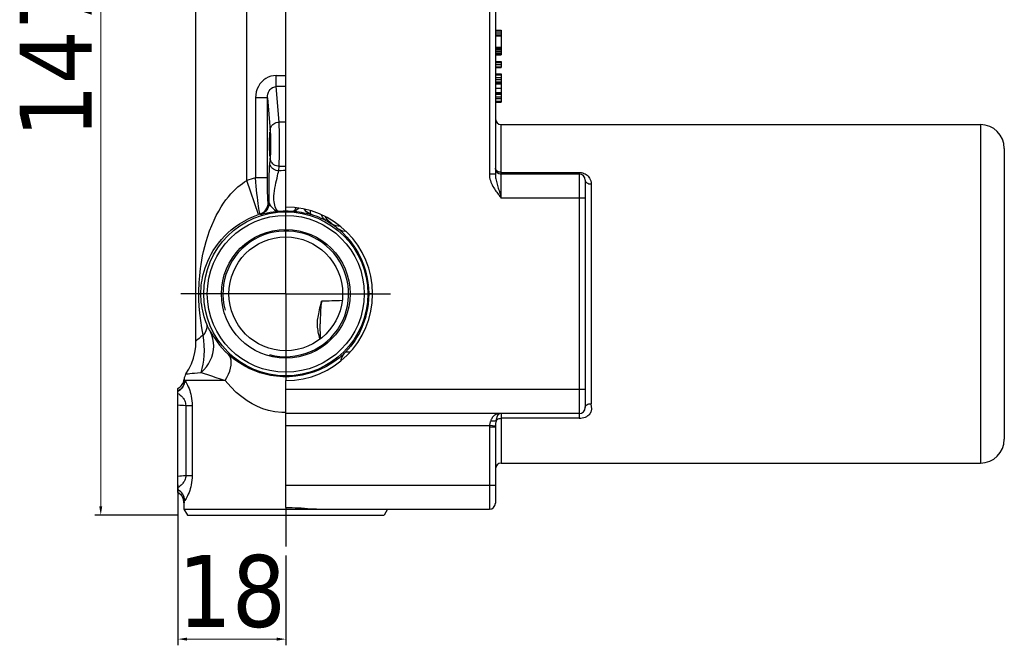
# Model space of a CAD drawing. Header units: millimetres. Extents: x 2514 to 3309, y -1320 to -667.
# Tile 6 of 9: x 2709 to 2873, y -1064 to -958. Entities that reach past the tile are written whole.
import ezdxf

# ---------------------------------------------------------------- set-up
doc = ezdxf.new("R2010")
doc.units = ezdxf.units.MM
doc.layers.add('OGGETTO', color=7, linetype='Continuous', lineweight=25)
doc.styles.add('ISO', font='tahoma.ttf')
doc.dimstyles.new('ISO-25', dxfattribs={"dimtxt": 12, "dimasz": 1.5, "dimexe": 1, "dimexo": 1.5, "dimgap": 1.5, "dimtad": 1, "dimtxsty": 'ISO', "dimcen": 2.5, "dimclrd": 7, "dimclre": 7, "dimclrt": 7, "dimadec": 0, "dimazin": 0, "dimtfac": 1, "dimtmove": 0, "dimatfit": 3, "dimfxl": 1, "dimlwd": 13, "dimarcsym": 0})

# ---------------------------------------------------------------- blocks, each defined once
blk = doc.blocks.new('*D26')
at = {"layer": 'Defpoints', "color": 0, "transparency": 16777216}
for p in [(2739.88, -894.15), (2722.42, -1041.15), (2736.9, -1041.15)]:
    blk.add_point(p, dxfattribs=at)
at = {"layer": 'OGGETTO', "color": 7, "lineweight": -2, "transparency": 16777216}
for p, q in [((2738.38, -894.15), (2721.42, -894.15)), ((2735.4, -1041.15), (2721.42, -1041.15))]:
    blk.add_line(p, q, dxfattribs=at)
at = {"layer": 'OGGETTO', "color": 7, "lineweight": 13, "transparency": 16777216}
blk.add_line((2722.42, -895.65), (2722.42, -1039.65), dxfattribs=at)
at = {"layer": 'OGGETTO', "color": 7, "transparency": 16777216}
for points in [[(2722.17, -895.65), (2722.67, -895.65), (2722.42, -894.15)], [(2722.17, -1039.65), (2722.67, -1039.65), (2722.42, -1041.15)]]:
    blk.add_solid(points, dxfattribs=at)
at = {"layer": 'OGGETTO', "color": 7, "transparency": 16777216, "insert": (2708.88, -964.61), "char_height": 12, "attachment_point": 2, "rotation": 90, "style": 'ISO'}
blk.add_mtext('147', dxfattribs=at)
blk = doc.blocks.new('*D27')
at = {"layer": 'Defpoints', "color": 0, "transparency": 16777216}
for p in [(2735.32, -1034.59), (2753.32, -1046.37), (2753.32, -1061.84)]:
    blk.add_point(p, dxfattribs=at)
at = {"layer": 'OGGETTO', "color": 7, "lineweight": -2, "transparency": 16777216}
for p, q in [((2735.32, -1036.09), (2735.32, -1062.84)), ((2753.32, -1047.87), (2753.32, -1062.84))]:
    blk.add_line(p, q, dxfattribs=at)
at = {"layer": 'OGGETTO', "color": 7, "lineweight": 13, "transparency": 16777216}
blk.add_line((2736.82, -1061.84), (2751.82, -1061.84), dxfattribs=at)
at = {"layer": 'OGGETTO', "color": 7, "transparency": 16777216}
for points in [[(2736.82, -1061.59), (2736.82, -1062.09), (2735.32, -1061.84)], [(2751.82, -1061.59), (2751.82, -1062.09), (2753.32, -1061.84)]]:
    blk.add_solid(points, dxfattribs=at)
at = {"layer": 'OGGETTO', "color": 7, "transparency": 16777216, "insert": (2744.32, -1047.79), "char_height": 12, "attachment_point": 2, "style": 'ISO'}
blk.add_mtext('18', dxfattribs=at)

msp = doc.modelspace()

# ---------------------------------------------------------------- linework, layer by layer
at = {"layer": 'OGGETTO'}
for p, q in [((2753.318, -989.653), (2753.318, -896.153)), ((2746.818, -985.23), (2746.818, -948.577)), ((2738.318, -1012.02), (2738.318, -952.009)), ((2787.318, -956.153), (2787.318, -984.153)), ((2788.318, -956.153), (2788.318, -984.153)), ((2788.318, -960.111), (2789.318, -960.111)), ((2788.318, -960.236), (2789.318, -960.236)), ((2789.318, -960.111), (2789.318, -964.225)), ((2788.318, -960.574), (2789.318, -960.574)), ((2788.318, -960.906), (2789.318, -960.906)), ((2788.318, -961.026), (2789.318, -961.026)), ((2788.318, -962.941), (2789.318, -962.941)), ((2788.318, -963.099), (2789.318, -963.099)), ((2788.318, -963.247), (2789.318, -963.247)), ((2788.318, -963.415), (2789.318, -963.415)), ((2788.318, -963.642), (2789.318, -963.642)), ((2788.318, -963.961), (2789.318, -963.961)), ((2788.318, -964.172), (2789.318, -964.172)), ((2788.318, -964.225), (2789.318, -964.225)), ((2788.318, -965.352), (2789.318, -965.352)), ((2788.318, -965.493), (2789.318, -965.493)), ((2788.318, -965.855), (2789.318, -965.855)), ((2788.318, -966.212), (2789.318, -966.212)), ((2788.318, -966.348), (2789.318, -966.348)), ((2789.318, -965.352), (2789.318, -966.348)), ((2751.714, -969.536), (2751.714, -967.688)), ((2751.714, -967.688), (2753.318, -967.688)), ((2788.318, -967.411), (2789.318, -967.411)), ((2788.318, -967.579), (2789.318, -967.579)), ((2788.318, -968.032), (2789.318, -968.032)), ((2788.318, -968.34), (2789.318, -968.34)), ((2789.318, -967.411), (2789.318, -972.153)), ((2752.213, -975.458), (2751.714, -969.536)), ((2753.318, -969.536), (2751.714, -969.536)), ((2788.318, -968.746), (2789.318, -968.746)), ((2788.318, -968.93), (2789.318, -968.93)), ((2788.318, -969.068), (2789.318, -969.068)), ((2788.318, -969.782), (2789.318, -969.782)), ((2748.259, -971.426), (2748.259, -984.795)), ((2750.257, -971.426), (2748.259, -971.426)), ((2750.257, -971.426), (2750.714, -976.843)), ((2750.257, -984.795), (2750.257, -971.426)), ((2788.318, -970.496), (2789.318, -970.496)), ((2788.318, -970.634), (2789.318, -970.634)), ((2788.318, -970.822), (2789.318, -970.822)), ((2788.318, -971.224), (2789.318, -971.224)), ((2788.318, -971.533), (2789.318, -971.533)), ((2788.318, -971.986), (2789.318, -971.986)), ((2788.318, -972.153), (2789.318, -972.153)), ((2753.318, -975.458), (2752.213, -975.458)), ((2789.318, -988.153), (2789.318, -975.869)), ((2789.318, -975.869), (2869.318, -975.869)), ((2869.318, -975.869), (2869.318, -1032.437)), ((2873.318, -979.869), (2873.318, -1028.437)), ((2750.714, -981.463), (2750.65, -982.222)), ((2752.149, -983.608), (2752.213, -982.849)), ((2752.213, -982.849), (2753.318, -982.849)), ((2750.257, -984.795), (2748.259, -984.795)), ((2788.318, -984.153), (2787.318, -984.153)), ((2789.318, -983.87), (2802.318, -983.87)), ((2802.318, -984.153), (2789.318, -984.153)), ((2802.318, -983.87), (2802.318, -1024.947)), ((2748.767, -990.903), (2746.818, -985.23)), ((2803.318, -985.153), (2803.318, -1023.153)), ((2804.318, -985.802), (2804.318, -1022.504)), ((2803.318, -988.153), (2789.318, -988.153)), ((2750.395, -988.919), (2750.548, -988.951)), ((2753.318, -1004.153), (2753.318, -989.653)), ((2749.011, -990.822), (2749.148, -990.859)), ((2757.489, -990.859), (2757.515, -990.852)), ((2753.318, -1004.153), (2735.818, -1004.153)), ((2738.8, -1004.153), (2739.14, -1004.153)), ((2753.318, -1004.153), (2753.318, -1018.653)), ((2753.318, -1004.153), (2770.818, -1004.153)), ((2767.818, -1004.15), (2767.315, -1004.151)), ((2759.149, -1011.646), (2759.144, -1011.584)), ((2736.305, -1018.599), (2736.271, -1018.743)), ((2736.331, -1018.433), (2736.305, -1018.599)), ((2736.334, -1018.466), (2736.332, -1018.428)), ((2736.45, -1018.651), (2736.453, -1018.653)), ((2743.202, -1018.653), (2736.453, -1018.653)), ((2753.318, -1039.861), (2753.318, -1018.653)), ((2735.318, -1037.355), (2735.318, -1019.958)), ((2803.318, -1020.153), (2753.318, -1020.153)), ((2736.612, -1022.794), (2736.612, -1034.512)), ((2736.612, -1022.794), (2737.687, -1022.794)), ((2737.687, -1022.794), (2737.687, -1034.512)), ((2802.318, -1024.153), (2753.318, -1024.153)), ((2789.318, -1024.153), (2789.318, -1032.437)), ((2788.43, -1025.345), (2788.385, -1025.665)), ((2802.318, -1024.947), (2789.318, -1024.947)), ((2753.318, -1026.153), (2787.33, -1026.153)), ((2788.318, -1026.437), (2787.318, -1026.437)), ((2787.318, -1026.437), (2787.318, -1040.153)), ((2788.324, -1026.235), (2787.33, -1026.153)), ((2788.318, -1026.437), (2788.318, -1039.153)), ((2789.318, -1032.437), (2869.318, -1032.437)), ((2736.612, -1034.512), (2737.687, -1034.512)), ((2735.319, -1037.351), (2735.525, -1037.486)), ((2788.318, -1036.153), (2753.318, -1036.153)), ((2736.317, -1039.001), (2736.303, -1038.838)), ((2736.305, -1038.79), (2736.323, -1039.044)), ((2736.318, -1039.087), (2736.317, -1039.001)), ((2736.318, -1039.087), (2736.318, -1040.153)), ((2736.319, -1039.087), (2736.318, -1039.087)), ((2736.318, -1040.153), (2736.896, -1041.153)), ((2736.318, -1040.153), (2787.318, -1040.153)), ((2753.318, -1039.861), (2753.318, -1046.366)), ((2770.318, -1040.153), (2769.741, -1041.153)), ((2736.896, -1041.153), (2769.741, -1041.153))]:
    msp.add_line(p, q, dxfattribs=at)
for points in [[(2751.714, -967.688), (2751.266, -967.72), (2750.831, -967.811), (2750.406, -967.965), (2750.004, -968.174), (2749.642, -968.428), (2749.313, -968.732), (2749.01, -969.096), (2748.748, -969.501), (2748.543, -969.931), (2748.392, -970.393), (2748.297, -970.892), (2748.259, -971.426)], [(2750.257, -971.426), (2750.276, -971.086), (2750.337, -970.771), (2750.435, -970.486), (2750.564, -970.235), (2750.719, -970.019), (2750.897, -969.84), (2751.095, -969.701), (2751.303, -969.604), (2751.511, -969.55), (2751.714, -969.536)], [(2750.714, -976.843), (2750.735, -976.627), (2750.792, -976.42), (2750.879, -976.227), (2750.997, -976.048), (2751.145, -975.884), (2751.32, -975.742), (2751.519, -975.624), (2751.738, -975.535), (2751.971, -975.479), (2752.213, -975.458)], [(2752.213, -982.849), (2752.223, -982.617), (2752.233, -982.326), (2752.241, -981.981), (2752.249, -981.588), (2752.255, -981.153), (2752.26, -980.684), (2752.264, -980.188), (2752.266, -979.675), (2752.267, -979.153), (2752.266, -978.631), (2752.264, -978.118), (2752.26, -977.622), (2752.255, -977.153), (2752.249, -976.718), (2752.241, -976.325), (2752.233, -975.98), (2752.223, -975.689), (2752.213, -975.458)], [(2750.714, -976.843), (2750.726, -977.012), (2750.736, -977.222), (2750.745, -977.477), (2750.753, -977.767), (2750.76, -978.087), (2750.764, -978.429), (2750.767, -978.787)], [(2750.767, -979.519), (2750.764, -979.877), (2750.76, -980.219), (2750.753, -980.539), (2750.745, -980.829), (2750.736, -981.084), (2750.726, -981.294), (2750.714, -981.463)], [(2750.767, -978.787), (2750.768, -979.153), (2750.767, -979.519)], [(2752.213, -982.849), (2751.979, -982.829), (2751.755, -982.777), (2751.546, -982.696), (2751.353, -982.587), (2751.176, -982.45), (2751.021, -982.289), (2750.894, -982.104), (2750.798, -981.902), (2750.737, -981.686), (2750.714, -981.463)], [(2750.548, -988.951), (2750.542, -988.477), (2750.537, -987.966), (2750.535, -987.407), (2750.535, -986.834), (2750.537, -986.281), (2750.541, -985.735), (2750.548, -985.193), (2750.557, -984.665), (2750.567, -984.157), (2750.58, -983.679), (2750.595, -983.239), (2750.612, -982.844), (2750.63, -982.507), (2750.65, -982.222)], [(2752.149, -983.608), (2751.917, -983.589), (2751.69, -983.536), (2751.474, -983.451), (2751.274, -983.337), (2751.096, -983.196), (2750.943, -983.031), (2750.82, -982.847), (2750.728, -982.647), (2750.671, -982.437), (2750.65, -982.222)], [(2789.318, -983.87), (2789.124, -983.856), (2788.937, -983.816), (2788.764, -983.75), (2788.612, -983.66), (2788.487, -983.552), (2788.395, -983.428), (2788.338, -983.293), (2788.318, -983.153)], [(2749.011, -990.822), (2748.991, -990.778), (2748.962, -990.66), (2748.925, -990.47), (2748.88, -990.21), (2748.828, -989.884), (2748.771, -989.496), (2748.709, -989.049), (2748.644, -988.548), (2748.578, -987.999), (2748.51, -987.41), (2748.444, -986.789), (2748.38, -986.142), (2748.317, -985.475), (2748.259, -984.795)], [(2750.395, -988.919), (2750.377, -988.881), (2750.359, -988.776), (2750.342, -988.602), (2750.326, -988.367), (2750.312, -988.076), (2750.299, -987.731), (2750.287, -987.331), (2750.276, -986.886), (2750.268, -986.405), (2750.262, -985.893), (2750.259, -985.357), (2750.257, -984.795)], [(2752.076, -990.357), (2751.979, -990.325), (2751.882, -990.23), (2751.772, -990.08), (2751.665, -989.882), (2751.564, -989.641), (2751.476, -989.369), (2751.411, -989.078), (2751.365, -988.772), (2751.34, -988.454), (2751.335, -988.122), (2751.347, -987.771), (2751.378, -987.39), (2751.435, -986.957), (2751.506, -986.506), (2751.589, -986.066), (2751.679, -985.636), (2751.768, -985.222), (2751.857, -984.828), (2751.939, -984.461), (2752.016, -984.128), (2752.085, -983.837), (2752.149, -983.608)], [(2753.318, -983.57), (2752.927, -983.575), (2752.537, -983.587), (2752.149, -983.608)], [(2787.318, -984.153), (2787.334, -984.443), (2787.367, -984.718), (2787.42, -984.978), (2787.49, -985.228), (2787.575, -985.477), (2787.674, -985.722), (2787.787, -985.964), (2787.91, -986.199), (2788.039, -986.423), (2788.17, -986.634), (2788.3, -986.83), (2788.427, -987.012), (2788.548, -987.179), (2788.665, -987.334), (2788.774, -987.476), (2788.88, -987.611), (2788.984, -987.741), (2789.09, -987.873), (2789.202, -988.011), (2789.318, -988.153)], [(2788.318, -984.153), (2788.325, -984.354), (2788.343, -984.553), (2788.37, -984.748), (2788.404, -984.945), (2788.447, -985.151), (2788.496, -985.363), (2788.553, -985.585), (2788.614, -985.812), (2788.679, -986.039), (2788.744, -986.264), (2788.809, -986.483), (2788.873, -986.693), (2788.933, -986.894), (2789.318, -988.153)], [(2802.318, -983.87), (2802.513, -983.879), (2802.708, -983.907)], [(2802.708, -983.907), (2802.906, -983.956), (2803.102, -984.025), (2803.292, -984.115), (2803.474, -984.225), (2803.643, -984.354), (2803.799, -984.503), (2803.94, -984.671), (2804.063, -984.857), (2804.167, -985.063), (2804.247, -985.289), (2804.297, -985.535), (2804.318, -985.802)], [(2738.8, -1004.153), (2738.803, -1003.72), (2738.812, -1003.258), (2738.83, -1002.769), (2738.856, -1002.251), (2738.892, -1001.706), (2738.941, -1001.132), (2739.002, -1000.531), (2739.079, -999.902), (2739.172, -999.244), (2739.285, -998.553), (2739.422, -997.825), (2739.587, -997.057), (2739.785, -996.239), (2740.019, -995.386), (2740.294, -994.5), (2740.607, -993.603), (2740.956, -992.713), (2741.333, -991.855), (2741.721, -991.06), (2742.119, -990.321), (2742.522, -989.645), (2742.927, -989.025), (2743.334, -988.457), (2743.739, -987.939), (2744.142, -987.467), (2744.54, -987.04), (2744.933, -986.654), (2745.32, -986.306), (2745.702, -985.993), (2746.079, -985.711), (2746.451, -985.456), (2746.818, -985.23)], [(2803.318, -985.153), (2803.338, -985.28), (2803.395, -985.401), (2803.487, -985.514), (2803.611, -985.612), (2803.763, -985.693), (2803.936, -985.752), (2804.123, -985.789), (2804.318, -985.802)], [(2749.011, -990.822), (2749.299, -990.703), (2749.565, -990.541), (2749.8, -990.342), (2750.003, -990.108), (2750.169, -989.842), (2750.293, -989.549), (2750.369, -989.239), (2750.395, -988.919)], [(2750.548, -988.951), (2750.523, -989.265), (2750.45, -989.569), (2750.332, -989.856), (2750.17, -990.122), (2749.965, -990.363), (2749.722, -990.57), (2749.447, -990.737), (2749.148, -990.859)], [(2750.548, -988.951), (2750.587, -989.108), (2750.669, -989.278), (2750.786, -989.456), (2750.929, -989.636), (2751.085, -989.807), (2751.256, -989.976), (2751.461, -990.14), (2751.678, -990.266), (2751.882, -990.338), (2752.076, -990.357)], [(2755.022, -989.765), (2754.964, -989.899), (2754.861, -990.084), (2754.755, -990.229), (2754.66, -990.324), (2754.561, -990.357)], [(2755.521, -989.839), (2755.38, -989.977), (2755.174, -990.141), (2754.958, -990.266), (2754.753, -990.337), (2754.561, -990.357)], [(2739.14, -1004.153), (2739.147, -1003.713), (2739.17, -1003.258), (2739.211, -1002.781), (2739.269, -1002.304), (2739.339, -1001.862), (2739.426, -1001.409), (2739.54, -1000.909), (2739.683, -1000.38), (2739.858, -999.823), (2740.065, -999.25), (2740.303, -998.673), (2740.574, -998.092), (2740.875, -997.517), (2741.218, -996.929), (2741.622, -996.31), (2742.079, -995.686), (2742.593, -995.06), (2743.135, -994.47), (2743.648, -993.969), (2744.195, -993.486), (2744.849, -992.969), (2745.571, -992.465), (2746.344, -991.995), (2747.149, -991.572), (2747.955, -991.21), (2748.767, -990.903)], [(2749.148, -990.859), (2749.201, -990.852), (2749.304, -990.831), (2749.454, -990.795), (2749.658, -990.746), (2749.91, -990.688), (2750.238, -990.618), (2750.706, -990.529), (2751.21, -990.45), (2751.657, -990.396), (2752.076, -990.357)], [(2752.076, -990.357), (2752.484, -990.327), (2752.893, -990.31), (2753.301, -990.304), (2753.713, -990.309), (2754.134, -990.326), (2754.561, -990.357)], [(2754.561, -990.357), (2754.858, -990.383), (2755.18, -990.418), (2755.532, -990.465), (2755.9, -990.524), (2756.298, -990.597), (2756.652, -990.672), (2756.87, -990.721), (2757.033, -990.759), (2757.201, -990.799), (2757.34, -990.832), (2757.434, -990.852), (2757.489, -990.859)], [(2756.388, -989.992), (2756.467, -990.122), (2756.672, -990.363), (2756.915, -990.57), (2757.192, -990.738), (2757.489, -990.859)], [(2757.515, -990.852), (2757.227, -990.735), (2756.957, -990.573), (2756.719, -990.374), (2756.515, -990.14), (2756.428, -990.002)], [(2757.515, -990.852), (2757.494, -990.782), (2757.47, -990.619), (2757.454, -990.37), (2757.451, -990.259)], [(2757.515, -990.852), (2757.927, -990.986), (2758.344, -991.136), (2758.767, -991.303), (2759.19, -991.486), (2759.606, -991.681), (2760.016, -991.89)], [(2760.016, -991.89), (2759.718, -991.657), (2759.468, -991.347), (2759.269, -990.968), (2759.261, -990.943)], [(2761.032, -992.482), (2760.6, -992.138), (2760.235, -991.746), (2759.946, -991.312), (2759.921, -991.255)], [(2760.016, -991.89), (2760.187, -991.982), (2760.358, -992.077), (2760.527, -992.174), (2760.696, -992.274), (2760.864, -992.377), (2761.032, -992.482)], [(2761.032, -992.482), (2761.332, -992.629), (2761.68, -992.725), (2762.064, -992.77), (2762.277, -992.767)], [(2761.032, -992.482), (2761.215, -992.61), (2761.407, -992.749), (2761.611, -992.901), (2761.817, -993.062), (2762.018, -993.224), (2762.216, -993.39)], [(2762.216, -993.39), (2762.879, -993.995), (2763.543, -994.684), (2764.198, -995.469), (2764.821, -996.338), (2765.397, -997.289), (2765.899, -998.289), (2766.312, -999.3), (2766.637, -1000.31), (2766.876, -1001.292), (2767.04, -1002.257), (2767.137, -1003.213), (2767.168, -1004.153)], [(2763.418, -993.761), (2763.269, -993.76), (2762.869, -993.697), (2762.514, -993.572), (2762.216, -993.39)], [(2739.545, -1011.065), (2739.296, -1009.831), (2739.107, -1008.616), (2738.964, -1007.406), (2738.867, -1006.241), (2738.815, -1005.161), (2738.8, -1004.153)], [(2740.046, -1009.005), (2739.866, -1008.505), (2739.707, -1008.007), (2739.569, -1007.51), (2739.451, -1007.017), (2739.355, -1006.532), (2739.276, -1006.047), (2739.213, -1005.547), (2739.171, -1005.054), (2739.147, -1004.592), (2739.14, -1004.153)], [(2767.168, -1004.153), (2767.141, -1005.032), (2767.066, -1005.857), (2766.955, -1006.605), (2766.808, -1007.337), (2766.609, -1008.108), (2766.352, -1008.912), (2766.007, -1009.797), (2765.608, -1010.648), (2765.213, -1011.373), (2764.828, -1011.996), (2764.494, -1012.479), (2764.159, -1012.92), (2763.758, -1013.399), (2763.311, -1013.885)], [(2767.315, -1004.151), (2767.208, -1004.152), (2767.168, -1004.153)], [(2759.019, -1011.753), (2758.942, -1011.419), (2758.872, -1011.102), (2758.809, -1010.801), (2758.754, -1010.517), (2758.707, -1010.249), (2758.669, -1009.994), (2758.64, -1009.749), (2758.62, -1009.508), (2758.61, -1009.267), (2758.61, -1009.026), (2758.621, -1008.786), (2758.642, -1008.543), (2758.671, -1008.296), (2758.71, -1008.038), (2758.758, -1007.764), (2758.815, -1007.475), (2758.879, -1007.169), (2758.951, -1006.846), (2759.03, -1006.507), (2759.115, -1006.152), (2759.206, -1005.78), (2759.303, -1005.391)], [(2759.303, -1005.391), (2759.264, -1005.585), (2759.227, -1005.832), (2759.193, -1006.129), (2759.163, -1006.472), (2759.136, -1006.855), (2759.114, -1007.272), (2759.096, -1007.717), (2759.083, -1008.183), (2759.075, -1008.665), (2759.073, -1009.153)], [(2740.046, -1009.005), (2740.114, -1009.312), (2740.121, -1009.64), (2740.067, -1009.983), (2739.952, -1010.337), (2739.777, -1010.7), (2739.545, -1011.065)], [(2740.753, -1010.498), (2740.667, -1010.346), (2740.582, -1010.189), (2740.502, -1010.035), (2740.418, -1009.865), (2740.319, -1009.656), (2740.22, -1009.434), (2740.13, -1009.219), (2740.046, -1009.005)], [(2759.144, -1011.584), (2759.119, -1011.15), (2759.099, -1010.681), (2759.084, -1010.186), (2759.076, -1009.674), (2759.073, -1009.153)], [(2739.545, -1011.065), (2739.155, -1011.352), (2738.844, -1011.589), (2738.611, -1011.776), (2738.448, -1011.911), (2738.35, -1011.992), (2738.318, -1012.02)], [(2739.172, -1017.29), (2739.642, -1016.841), (2740.06, -1016.351), (2740.417, -1015.835), (2740.715, -1015.291), (2740.957, -1014.717), (2741.135, -1014.122), (2741.248, -1013.511), (2741.292, -1012.891), (2741.264, -1012.273), (2741.165, -1011.664), (2740.994, -1011.067), (2740.753, -1010.498)], [(2739.172, -1017.291), (2739.367, -1016.626), (2739.518, -1015.926), (2739.627, -1015.21), (2739.698, -1014.457), (2739.731, -1013.624), (2739.715, -1012.76), (2739.648, -1011.911), (2739.545, -1011.065)], [(2740.753, -1010.498), (2740.947, -1010.824), (2741.191, -1011.218), (2741.5, -1011.685), (2741.863, -1012.193), (2742.27, -1012.717), (2742.723, -1013.248), (2743.214, -1013.773), (2743.75, -1014.29)], [(2736.652, -1017.547), (2737.148, -1016.714), (2737.563, -1015.832), (2737.89, -1014.914), (2738.127, -1013.967), (2738.271, -1012.997), (2738.319, -1012.02)], [(2743.202, -1018.653), (2743.502, -1018.114), (2743.754, -1017.58), (2743.952, -1017.065), (2744.097, -1016.568), (2744.187, -1016.093), (2744.219, -1015.648), (2744.191, -1015.239), (2744.103, -1014.873), (2743.955, -1014.554), (2743.75, -1014.29)], [(2763.311, -1013.885), (2762.27, -1014.825), (2761.202, -1015.617), (2760.122, -1016.273), (2759.064, -1016.797), (2758.096, -1017.184), (2757.133, -1017.491), (2756.078, -1017.743), (2754.992, -1017.915), (2753.9, -1018.002), (2752.82, -1018.006), (2751.771, -1017.93), (2750.772, -1017.784), (2749.857, -1017.585), (2748.989, -1017.337), (2748.154, -1017.039), (2747.32, -1016.681), (2746.457, -1016.241), (2745.573, -1015.708), (2744.663, -1015.061), (2743.75, -1014.29)], [(2762.543, -1015.337), (2762.552, -1015.271), (2762.588, -1015.109), (2762.639, -1014.94), (2762.702, -1014.779), (2762.774, -1014.625), (2762.856, -1014.479), (2762.944, -1014.341), (2763.036, -1014.211), (2763.131, -1014.09), (2763.225, -1013.979), (2763.311, -1013.885)], [(2763.311, -1013.885), (2763.388, -1013.853), (2763.522, -1013.835), (2763.709, -1013.831), (2763.947, -1013.843), (2764.071, -1013.854)], [(2736.652, -1017.548), (2736.694, -1017.542), (2737.031, -1017.503)], [(2737.031, -1017.503), (2737.318, -1017.47), (2737.665, -1017.433), (2738.081, -1017.391), (2738.584, -1017.343), (2739.172, -1017.29)], [(2739.172, -1017.29), (2739.683, -1017.447), (2740.261, -1017.636), (2740.908, -1017.864), (2741.62, -1018.118), (2742.388, -1018.381), (2743.202, -1018.653)], [(2736.45, -1018.651), (2736.425, -1018.922), (2736.362, -1019.187), (2736.264, -1019.442), (2736.131, -1019.681), (2735.967, -1019.901), (2735.774, -1020.097), (2735.557, -1020.266), (2735.318, -1020.404)], [(2735.318, -1020.409), (2735.554, -1020.273), (2735.77, -1020.107), (2735.961, -1019.914), (2736.125, -1019.697), (2736.261, -1019.456), (2736.362, -1019.198), (2736.427, -1018.929), (2736.453, -1018.653)], [(2735.318, -1019.958), (2735.518, -1019.83), (2735.702, -1019.678), (2735.866, -1019.507), (2736.008, -1019.317), (2736.128, -1019.111), (2736.223, -1018.892), (2736.271, -1018.743)], [(2736.271, -1018.743), (2736.291, -1018.663), (2736.332, -1018.428)], [(2736.332, -1018.428), (2736.331, -1018.431), (2736.331, -1018.433)], [(2736.382, -1018.579), (2736.359, -1018.542), (2736.343, -1018.504), (2736.334, -1018.466)], [(2736.45, -1018.651), (2736.413, -1018.615), (2736.382, -1018.579)], [(2736.453, -1018.653), (2736.549, -1018.81), (2736.661, -1018.99), (2736.781, -1019.192), (2736.906, -1019.422), (2737.037, -1019.692), (2737.164, -1019.983), (2737.275, -1020.279), (2737.373, -1020.588), (2737.461, -1020.908), (2737.536, -1021.249), (2737.601, -1021.632), (2737.651, -1022.028), (2737.679, -1022.413), (2737.687, -1022.794)], [(2753.32, -1023.997), (2752.634, -1023.992), (2751.518, -1023.863), (2750.456, -1023.638), (2749.493, -1023.341), (2748.583, -1022.969), (2747.71, -1022.535), (2746.845, -1022.012), (2745.954, -1021.38), (2745.048, -1020.623), (2744.127, -1019.711), (2743.202, -1018.653)], [(2735.318, -1020.787), (2735.437, -1020.876), (2735.564, -1020.97), (2735.694, -1021.071), (2735.822, -1021.179), (2735.941, -1021.29), (2736.052, -1021.408), (2736.153, -1021.529), (2736.247, -1021.663), (2736.344, -1021.823), (2736.434, -1022.003), (2736.508, -1022.199), (2736.565, -1022.403), (2736.6, -1022.601), (2736.612, -1022.794)], [(2735.318, -1022.713), (2735.616, -1022.736), (2735.932, -1022.758), (2736.264, -1022.777), (2736.612, -1022.794)], [(2802.318, -1024.947), (2802.579, -1024.936), (2802.841, -1024.897), (2803.114, -1024.827), (2803.372, -1024.734), (2803.594, -1024.624), (2803.785, -1024.501), (2803.943, -1024.372), (2804.072, -1024.239), (2804.176, -1024.105), (2804.256, -1023.971), (2804.317, -1023.839), (2804.361, -1023.71), (2804.39, -1023.585), (2804.407, -1023.465), (2804.414, -1023.349), (2804.413, -1023.238), (2804.405, -1023.132), (2804.394, -1023.031), (2804.379, -1022.933), (2804.362, -1022.84), (2804.346, -1022.751), (2804.332, -1022.665), (2804.323, -1022.583), (2804.318, -1022.504)], [(2803.318, -1023.153), (2803.338, -1023.026), (2803.395, -1022.905), (2803.487, -1022.793), (2803.611, -1022.694), (2803.763, -1022.614), (2803.936, -1022.554), (2804.123, -1022.517), (2804.318, -1022.504)], [(2788.673, -1024.224), (2788.633, -1024.234), (2788.593, -1024.245), (2788.554, -1024.257), (2788.514, -1024.27), (2788.474, -1024.284), (2788.434, -1024.301), (2788.393, -1024.319), (2788.352, -1024.339), (2788.31, -1024.361), (2788.267, -1024.386), (2788.224, -1024.414), (2788.18, -1024.444), (2788.136, -1024.478), (2788.091, -1024.515), (2788.045, -1024.557), (2787.999, -1024.603), (2787.953, -1024.653), (2787.906, -1024.709), (2787.859, -1024.77), (2787.812, -1024.836), (2787.766, -1024.91), (2787.719, -1024.99), (2787.673, -1025.077), (2787.628, -1025.173), (2787.585, -1025.277), (2787.542, -1025.389)], [(2788.996, -1024.207), (2788.976, -1024.214), (2788.956, -1024.222), (2788.936, -1024.232), (2788.916, -1024.242), (2788.896, -1024.254), (2788.876, -1024.268), (2788.856, -1024.283), (2788.835, -1024.3), (2788.814, -1024.32), (2788.793, -1024.342), (2788.771, -1024.366), (2788.749, -1024.394), (2788.727, -1024.425), (2788.705, -1024.459), (2788.682, -1024.498), (2788.659, -1024.541), (2788.636, -1024.589), (2788.612, -1024.643), (2788.589, -1024.702), (2788.565, -1024.768), (2788.542, -1024.842), (2788.519, -1024.923), (2788.496, -1025.013), (2788.473, -1025.113), (2788.451, -1025.224), (2788.43, -1025.345)], [(2788.886, -1024.185), (2788.779, -1024.202), (2788.673, -1024.224)], [(2788.996, -1024.207), (2788.945, -1024.221), (2788.892, -1024.232), (2788.838, -1024.237), (2788.784, -1024.238), (2788.729, -1024.233), (2788.673, -1024.224)], [(2787.542, -1025.389), (2787.511, -1025.476), (2787.481, -1025.563), (2787.452, -1025.65), (2787.423, -1025.739), (2787.396, -1025.832), (2787.371, -1025.931), (2787.349, -1026.038), (2787.33, -1026.153)], [(2788.43, -1025.345), (2788.337, -1025.389), (2788.216, -1025.419), (2788.07, -1025.435), (2787.905, -1025.435), (2787.727, -1025.419), (2787.542, -1025.389)], [(2788.385, -1025.665), (2788.371, -1025.77), (2788.357, -1025.878), (2788.345, -1025.991), (2788.333, -1026.11), (2788.324, -1026.235)], [(2788.43, -1025.345), (2788.528, -1025.232), (2788.652, -1025.134), (2788.799, -1025.055), (2788.962, -1024.996), (2789.137, -1024.96), (2789.318, -1024.947)], [(2787.33, -1026.153), (2787.327, -1026.2), (2787.324, -1026.247), (2787.321, -1026.295), (2787.32, -1026.342), (2787.319, -1026.389), (2787.318, -1026.437)], [(2788.324, -1026.235), (2788.323, -1026.268), (2788.321, -1026.302), (2788.32, -1026.336), (2788.319, -1026.369), (2788.319, -1026.403), (2788.318, -1026.437)], [(2736.612, -1034.512), (2736.601, -1034.703), (2736.565, -1034.9), (2736.509, -1035.104), (2736.435, -1035.301), (2736.345, -1035.48), (2736.248, -1035.641), (2736.154, -1035.776), (2736.052, -1035.897), (2735.942, -1036.015), (2735.823, -1036.126), (2735.694, -1036.234), (2735.565, -1036.336), (2735.438, -1036.43), (2735.318, -1036.519)], [(2735.318, -1034.594), (2735.615, -1034.57), (2735.931, -1034.548), (2736.264, -1034.529), (2736.612, -1034.512)], [(2737.687, -1034.512), (2737.679, -1034.894), (2737.65, -1035.281), (2737.6, -1035.679), (2737.535, -1036.064), (2737.459, -1036.407), (2737.371, -1036.728), (2737.272, -1037.036), (2737.16, -1037.332), (2737.033, -1037.623), (2736.902, -1037.892), (2736.777, -1038.121), (2736.658, -1038.321), (2736.547, -1038.501), (2736.45, -1038.657)], [(2736.45, -1038.657), (2736.426, -1038.388), (2736.363, -1038.122), (2736.265, -1037.867), (2736.132, -1037.627), (2735.969, -1037.407), (2735.776, -1037.211), (2735.557, -1037.04), (2735.318, -1036.902)], [(2735.777, -1037.719), (2735.674, -1037.616), (2735.562, -1037.521), (2735.444, -1037.433), (2735.318, -1037.355)], [(2735.525, -1037.486), (2735.719, -1037.649), (2735.894, -1037.841), (2736.044, -1038.055)], [(2736.303, -1038.838), (2736.256, -1038.591), (2736.178, -1038.351), (2736.071, -1038.124), (2735.936, -1037.911), (2735.777, -1037.719)], [(2736.044, -1038.055), (2736.165, -1038.289), (2736.252, -1038.536), (2736.305, -1038.79)], [(2736.323, -1039.044), (2736.321, -1039.069), (2736.32, -1039.078), (2736.319, -1039.084), (2736.319, -1039.087)], [(2736.323, -1039.044), (2736.332, -1038.975), (2736.347, -1038.908), (2736.365, -1038.844), (2736.389, -1038.781), (2736.417, -1038.719), (2736.45, -1038.657)], [(2753.318, -1039.861), (2753.84, -1039.864), (2754.361, -1039.874), (2754.881, -1039.889), (2755.4, -1039.909), (2755.916, -1039.934), (2756.43, -1039.962), (2756.942, -1039.993), (2757.954, -1040.056)], [(2757.954, -1040.056), (2758.454, -1040.086), (2758.95, -1040.112), (2759.441, -1040.134), (2759.927, -1040.148), (2760.407, -1040.153)]]:
    msp.add_lwpolyline(points, dxfattribs=at)
for radius in [13.702, 13.102, 10.75, 9.5]:
    msp.add_circle((2753.318, -1004.153), radius, dxfattribs=at)
for centre, radius, start, end in [((2789.318, -974.869), 1, 180, 270), ((2869.318, -979.869), 4, 0, 90), ((2789.318, -983.153), 1, 180, 270), ((2753.318, -1004.153), 20.009, 104.64842, 108.95697), ((2802.318, -985.153), 1, 0, 90), ((2753.318, -1004.153), 14.5, 270, 90), ((2753.318, -1004.153), 14.01, 107.908, 108.95697), ((2753.318, -1004.153), 10.5, 255, 195), ((2738.318, -1018.653), 2, 146.44335, 173.67596), ((2789.318, -1025.153), 1, 90, 108.81832), ((2802.318, -1023.153), 1, 270, 0), ((2869.318, -1028.437), 4, 270, 0), ((2789.318, -1033.437), 1, 90, 180), ((2787.318, -1039.153), 1, 270, 0)]:
    msp.add_arc(centre, radius, start, end, dxfattribs=at)
for major_axis in [(0, 2), (0, 1.65)]:
    msp.add_ellipse((2750.679, -979.153), major_axis=major_axis, ratio=0.0349208, dxfattribs=at)
msp.add_ellipse((2774.888, -1009.153), major_axis=(45.895, 0), ratio=0.0871557, start_param=1.8384751, end_param=1.917281, dxfattribs=at)

# ---------------------------------------------------------------- dimensions: what is measured, and where the dimension line sits
dim = msp.add_linear_dim(base=(2722.423, -1041.153), p1=(2739.878, -894.153), p2=(2736.896, -1041.153), angle=270, dimstyle='ISO-25', dxfattribs=at)
dim.commit()
dim.dimension.update_dxf_attribs({"geometry": '*D26', "text_midpoint": (2722.423, -964.613), "dimtype": 160})
dim = msp.add_linear_dim(base=(2753.318, -1061.842), p1=(2735.318, -1034.594), p2=(2753.318, -1046.366), dimstyle='ISO-25', dxfattribs=at)
dim.commit()
dim.dimension.update_dxf_attribs({"geometry": '*D27', "text_midpoint": (2744.318, -1061.842), "dimtype": 160})

doc.saveas('drawing.dxf')
